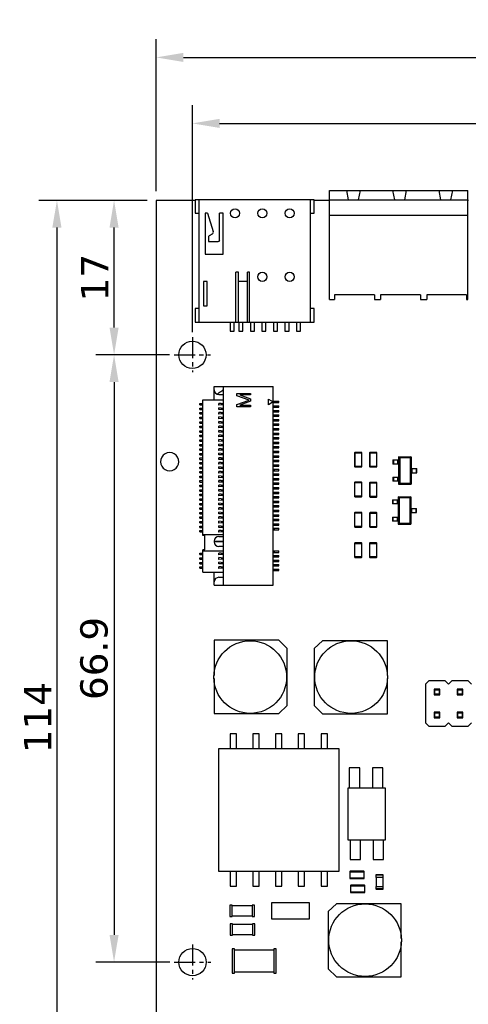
# Model space of a CAD drawing. Header units: millimetres. Extents: x 519 to 938, y 319 to 504.
# Tile 12 of 56: x 519 to 568, y 395 to 504. Entities that reach past the tile are written whole.
import ezdxf

# ---------------------------------------------------------------- set-up
doc = ezdxf.new("R2010")
doc.units = ezdxf.units.MM
doc.header["$LTSCALE"] = 30.734
doc.header["$PDMODE"] = 3
doc.header["$PDSIZE"] = 0.3125
doc.linetypes.add('CENTER', pattern=[0.6, 0.375, -0.075, 0.075, -0.075])
doc.layers.get('0').update_dxf_attribs({"linetype": 'CONTINUOUS'})
doc.layers.get('Defpoints').update_dxf_attribs({"linetype": 'CONTINUOUS'})
doc.layers.add('dim', color=6, linetype='CONTINUOUS', lineweight=9)
doc.styles.add('Verdana', font='verdana.ttf', dxfattribs={"height": 3})
doc.dimstyles.new('aaaaaaaa 3.0', dxfattribs={"dimtxt": 2.5, "dimasz": 3, "dimexe": 2, "dimexo": 1, "dimtad": 1, "dimdec": 1, "dimzin": 9, "dimdsep": 46, "dimtxsty": 'Verdana', "dimcen": 0, "dimazin": 0, "dimtfac": 1, "dimtofl": 0, "dimtmove": 0, "dimatfit": 3, "dimfxl": 1, "dimlwd": 25, "dimlwe": 25, "dimarcsym": 0})

# ---------------------------------------------------------------- blocks, each defined once
blk = doc.blocks.new('*D16')
at = {"layer": 'Defpoints', "color": 0}
for p in [(701.32, 499.35), (533.72, 483.6), (701.32, 483.6)]:
    blk.add_point(p, dxfattribs=at)
at = {"layer": 'dim', "color": 0, "lineweight": 25}
for p, q in [((533.72, 484.6), (533.72, 501.35)), ((701.32, 484.6), (701.32, 501.35)), ((536.72, 499.35), (698.32, 499.35))]:
    blk.add_line(p, q, dxfattribs=at)
at = {"layer": 'dim', "color": 0}
for points in [[(536.72, 499.85), (536.72, 498.85), (533.72, 499.35)], [(698.32, 498.85), (698.32, 499.85), (701.32, 499.35)]]:
    blk.add_solid(points, dxfattribs=at)
at = {"layer": 'dim', "color": 0, "insert": (615.48, 501.54), "char_height": 3, "attachment_point": 5, "style": 'Verdana'}
blk.add_mtext('167.6', dxfattribs=at)
blk = doc.blocks.new('*D17')
at = {"layer": 'Defpoints', "color": 0}
for p in [(533.72, 483.6), (522.8, 369.6), (533.72, 369.6)]:
    blk.add_point(p, dxfattribs=at)
at = {"layer": 'dim', "color": 0, "lineweight": 25}
for p, q in [((532.72, 483.6), (520.8, 483.6)), ((522.8, 480.6), (522.8, 372.6)), ((532.72, 369.6), (520.8, 369.6))]:
    blk.add_line(p, q, dxfattribs=at)
at = {"layer": 'dim', "color": 0}
for points in [[(523.3, 480.6), (522.3, 480.6), (522.8, 483.6)], [(522.3, 372.6), (523.3, 372.6), (522.8, 369.6)]]:
    blk.add_solid(points, dxfattribs=at)
at = {"layer": 'dim', "color": 0, "insert": (520.67, 426.6), "char_height": 3, "attachment_point": 5, "rotation": 90, "style": 'Verdana'}
blk.add_mtext('114', dxfattribs=at)
blk = doc.blocks.new('*D18')
at = {"layer": 'Defpoints', "color": 0}
for p in [(536.21, 466.58), (529.09, 399.66), (536.22, 399.66)]:
    blk.add_point(p, dxfattribs=at)
at = {"layer": 'dim', "color": 0, "lineweight": 25}
for p, q in [((535.21, 466.58), (527.09, 466.58)), ((529.09, 463.58), (529.09, 402.66)), ((535.22, 399.66), (527.09, 399.66))]:
    blk.add_line(p, q, dxfattribs=at)
at = {"layer": 'dim', "color": 0}
for points in [[(529.59, 463.58), (528.59, 463.58), (529.09, 466.58)], [(528.59, 402.66), (529.59, 402.66), (529.09, 399.66)]]:
    blk.add_solid(points, dxfattribs=at)
at = {"layer": 'dim', "color": 0, "insert": (526.9, 433.12), "char_height": 3, "attachment_point": 5, "rotation": 90, "style": 'Verdana'}
blk.add_mtext('66.9', dxfattribs=at)
blk = doc.blocks.new('*D19')
at = {"layer": 'Defpoints', "color": 0}
for p in [(686.33, 492.08), (537.71, 468.09), (686.33, 467.58)]:
    blk.add_point(p, dxfattribs=at)
at = {"layer": 'dim', "color": 0, "lineweight": 25}
for p, q in [((537.71, 469.09), (537.71, 494.08)), ((686.33, 468.58), (686.33, 494.08)), ((540.71, 492.08), (683.33, 492.08))]:
    blk.add_line(p, q, dxfattribs=at)
at = {"layer": 'dim', "color": 0}
for points in [[(540.71, 492.58), (540.71, 491.58), (537.71, 492.08)], [(683.33, 491.58), (683.33, 492.58), (686.33, 492.08)]]:
    blk.add_solid(points, dxfattribs=at)
at = {"layer": 'dim', "color": 0, "insert": (612.02, 494.27), "char_height": 3, "attachment_point": 5, "style": 'Verdana'}
blk.add_mtext('148.6', dxfattribs=at)
blk = doc.blocks.new('*D21')
at = {"layer": 'Defpoints', "color": 0}
for p in [(529.09, 483.6), (533.72, 483.6), (536.21, 466.58)]:
    blk.add_point(p, dxfattribs=at)
at = {"layer": 'dim', "color": 0, "lineweight": 25}
for p, q in [((532.72, 483.6), (527.09, 483.6)), ((529.09, 469.58), (529.09, 480.6)), ((535.21, 466.58), (527.09, 466.58))]:
    blk.add_line(p, q, dxfattribs=at)
at = {"layer": 'dim', "color": 0}
for points in [[(529.59, 480.6), (528.59, 480.6), (529.09, 483.6)], [(528.59, 469.58), (529.59, 469.58), (529.09, 466.58)]]:
    blk.add_solid(points, dxfattribs=at)
at = {"layer": 'dim', "color": 0, "insert": (526.96, 475.09), "char_height": 3, "attachment_point": 5, "rotation": 90, "style": 'Verdana'}
blk.add_mtext('17', dxfattribs=at)

msp = doc.modelspace()

# ---------------------------------------------------------------- linework, layer by layer
at = {"linetype": 'Continuous'}
for p, q in [((552.8, 472.67), (552.8, 484.67)), ((552.8, 484.67), (568.04, 484.67)), ((554.67, 484.67), (554.87, 483.67)), ((556.17, 484.67), (555.97, 483.67)), ((559.75, 484.67), (559.95, 483.67)), ((561.25, 484.67), (561.05, 483.67)), ((564.83, 484.67), (565.03, 483.67)), ((566.33, 484.67), (566.13, 483.67)), ((568.04, 472.67), (568.04, 484.67)), ((533.72, 483.6), (533.72, 369.6)), ((538.02, 483.6), (533.72, 483.6)), ((538.02, 483.67), (538.02, 482.17)), ((551.11, 483.67), (538.02, 483.67)), ((538.41, 483.67), (538.41, 470.17)), ((550.71, 470.17), (550.71, 483.67)), ((551.11, 482.17), (551.11, 483.67)), ((552.8, 483.6), (551.11, 483.6)), ((552.8, 483.67), (568.04, 483.67)), ((568.12, 483.6), (568.04, 483.6)), ((538.02, 482.17), (538.41, 482.17)), ((539.11, 482.17), (539.11, 477.67)), ((539.39, 482.17), (539.11, 482.17)), ((539.39, 482.17), (540.01, 480.16)), ((540.71, 479.22), (540.71, 482.17)), ((541.11, 482.17), (540.71, 482.17)), ((541.11, 477.67), (541.11, 482.17)), ((550.71, 482.17), (551.11, 482.17)), ((552.8, 481.97), (568.04, 481.97)), ((539.9, 479.89), (539.57, 479.7)), ((539.47, 479.52), (539.47, 479.15)), ((539.57, 479.05), (540.55, 479.05)), ((539.11, 477.67), (541.11, 477.67)), ((542.48, 470.17), (542.48, 475.67)), ((542.79, 475.67), (542.48, 475.67)), ((542.79, 470.17), (542.79, 475.67)), ((543.79, 470.17), (543.79, 475.67)), ((543.99, 475.67), (543.79, 475.67)), ((543.99, 470.17), (543.99, 475.67)), ((538.95, 474.64), (538.95, 471.99)), ((539.34, 474.64), (538.95, 474.64)), ((539.34, 471.99), (539.34, 474.64)), ((543.79, 474.67), (542.79, 474.67)), ((553.34, 473.17), (553.34, 472.67)), ((557.74, 473.17), (553.34, 473.17)), ((557.74, 473.17), (557.74, 472.67)), ((558.42, 473.17), (558.42, 472.67)), ((562.82, 473.17), (558.42, 473.17)), ((562.82, 473.17), (562.82, 472.67)), ((563.5, 473.17), (563.5, 472.67)), ((567.9, 473.17), (563.5, 473.17)), ((567.9, 473.17), (567.9, 472.67)), ((538.95, 471.99), (539.34, 471.99)), ((552.8, 472.67), (553.34, 472.67)), ((557.74, 472.67), (558.42, 472.67)), ((562.82, 472.67), (563.5, 472.67)), ((567.9, 472.67), (568.04, 472.67)), ((538.02, 471.67), (538.02, 470.17)), ((538.41, 471.67), (538.02, 471.67)), ((551.11, 471.67), (550.71, 471.67)), ((551.11, 470.17), (551.11, 471.67)), ((538.02, 470.17), (551.11, 470.17)), ((541.87, 470.17), (541.87, 469.17)), ((542.32, 469.17), (542.32, 470.17)), ((542.82, 470.17), (542.82, 469.17)), ((543.27, 469.17), (543.27, 470.17)), ((544.09, 470.17), (544.09, 469.17)), ((544.54, 469.17), (544.54, 470.17)), ((545.36, 470.17), (545.36, 469.17)), ((545.81, 469.17), (545.81, 470.17)), ((546.63, 470.17), (546.63, 469.17)), ((547.08, 469.17), (547.08, 470.17)), ((547.9, 470.17), (547.9, 469.17)), ((548.35, 469.17), (548.35, 470.17)), ((549.17, 470.17), (549.17, 469.17)), ((549.62, 469.17), (549.62, 470.17)), ((541.87, 469.17), (542.32, 469.17)), ((542.82, 469.17), (543.27, 469.17)), ((544.09, 469.17), (544.54, 469.17)), ((545.36, 469.17), (545.81, 469.17)), ((546.63, 469.17), (547.08, 469.17)), ((547.9, 469.17), (548.35, 469.17)), ((549.17, 469.17), (549.62, 469.17)), ((540.12, 461.63), (540.12, 463.08)), ((540.12, 463.08), (546.62, 463.08)), ((540.62, 462.21), (541.12, 462.21)), ((541.12, 441.18), (541.12, 463.08)), ((542.62, 462.05), (542.62, 462.33)), ((542.62, 462.33), (544.12, 462.33)), ((544.12, 462.33), (544.12, 462.15)), ((546.62, 441.18), (546.62, 463.08)), ((538.52, 461.06), (538.52, 461.21)), ((538.52, 461.21), (538.87, 461.21)), ((538.87, 446.68), (538.87, 461.63)), ((538.87, 461.63), (541.12, 461.63)), ((540.62, 461.04), (540.62, 461.23)), ((540.89, 461.21), (540.62, 461.23)), ((540.89, 461.21), (541.12, 461.21)), ((540.97, 461.06), (540.97, 461.21)), ((541.08, 461.21), (541.08, 461.06)), ((543.96, 461.58), (542.62, 462.05)), ((542.62, 461.11), (543.96, 461.58)), ((542.62, 460.83), (542.62, 461.11)), ((542.94, 462.15), (544.12, 461.71)), ((544.12, 462.15), (542.94, 462.15)), ((544.12, 461.46), (542.94, 461.02)), ((544.12, 461.71), (544.12, 461.46)), ((546.09, 461.08), (546.09, 461.68)), ((546.09, 461.68), (546.61, 461.38)), ((546.61, 461.38), (546.09, 461.08)), ((546.62, 461.46), (547.22, 461.46)), ((546.62, 461.31), (547.22, 461.31)), ((546.72, 461.46), (546.72, 461.31)), ((547.22, 461.31), (547.22, 461.46)), ((538.52, 461.06), (538.87, 461.06)), ((538.52, 460.56), (538.52, 460.71)), ((538.52, 460.71), (538.87, 460.71)), ((538.52, 460.56), (538.87, 460.56)), ((538.52, 460.06), (538.52, 460.21)), ((538.52, 460.21), (538.87, 460.21)), ((538.52, 460.06), (538.87, 460.06)), ((540.89, 461.06), (540.62, 461.04)), ((540.62, 460.54), (540.62, 460.73)), ((540.89, 460.71), (540.62, 460.73)), ((540.89, 460.56), (540.62, 460.54)), ((540.62, 460.04), (540.62, 460.23)), ((540.89, 460.21), (540.62, 460.23)), ((540.89, 460.06), (540.62, 460.04)), ((541.12, 461.06), (540.89, 461.06)), ((540.89, 460.71), (541.12, 460.71)), ((541.12, 460.56), (540.89, 460.56)), ((540.89, 460.21), (541.12, 460.21)), ((541.12, 460.06), (540.89, 460.06)), ((540.97, 460.56), (540.97, 460.71)), ((540.97, 460.06), (540.97, 460.21)), ((541.08, 460.71), (541.08, 460.56)), ((541.08, 460.21), (541.08, 460.06)), ((544.12, 460.83), (542.62, 460.83)), ((542.94, 461.02), (544.12, 461.02)), ((544.12, 461.02), (544.12, 460.83)), ((546.62, 460.96), (547.22, 460.96)), ((546.62, 460.81), (547.22, 460.81)), ((546.62, 460.46), (547.22, 460.46)), ((546.62, 460.31), (547.22, 460.31)), ((546.72, 460.96), (546.72, 460.81)), ((546.72, 460.46), (546.72, 460.31)), ((547.22, 460.81), (547.22, 460.96)), ((547.22, 460.31), (547.22, 460.46)), ((538.52, 459.56), (538.52, 459.71)), ((538.52, 459.71), (538.87, 459.71)), ((538.52, 459.56), (538.87, 459.56)), ((538.52, 459.06), (538.52, 459.21)), ((538.52, 459.21), (538.87, 459.21)), ((538.52, 459.06), (538.87, 459.06)), ((540.62, 459.54), (540.62, 459.73)), ((540.89, 459.71), (540.62, 459.73)), ((540.89, 459.56), (540.62, 459.54)), ((540.62, 459.04), (540.62, 459.23)), ((540.89, 459.21), (540.62, 459.23)), ((540.89, 459.06), (540.62, 459.04)), ((540.89, 459.71), (541.12, 459.71)), ((541.12, 459.56), (540.89, 459.56)), ((540.89, 459.21), (541.12, 459.21)), ((541.12, 459.06), (540.89, 459.06)), ((540.97, 459.56), (540.97, 459.71)), ((540.97, 459.06), (540.97, 459.21)), ((541.08, 459.71), (541.08, 459.56)), ((541.08, 459.21), (541.08, 459.06)), ((546.62, 459.96), (547.22, 459.96)), ((546.62, 459.81), (547.22, 459.81)), ((546.62, 459.46), (547.22, 459.46)), ((546.62, 459.31), (547.22, 459.31)), ((546.62, 458.96), (547.22, 458.96)), ((546.72, 459.96), (546.72, 459.81)), ((546.72, 459.46), (546.72, 459.31)), ((546.72, 458.96), (546.72, 458.81)), ((547.22, 459.81), (547.22, 459.96)), ((547.22, 459.31), (547.22, 459.46)), ((547.22, 458.81), (547.22, 458.96)), ((538.52, 458.56), (538.52, 458.71)), ((538.52, 458.71), (538.87, 458.71)), ((538.52, 458.56), (538.87, 458.56)), ((538.52, 458.06), (538.52, 458.21)), ((538.52, 458.21), (538.87, 458.21)), ((538.52, 458.06), (538.87, 458.06)), ((540.62, 458.54), (540.62, 458.73)), ((540.89, 458.71), (540.62, 458.73)), ((540.89, 458.56), (540.62, 458.54)), ((540.62, 458.04), (540.62, 458.23)), ((540.89, 458.21), (540.62, 458.23)), ((540.89, 458.06), (540.62, 458.04)), ((540.89, 458.71), (541.12, 458.71)), ((541.12, 458.56), (540.89, 458.56)), ((540.89, 458.21), (541.12, 458.21)), ((541.12, 458.06), (540.89, 458.06)), ((540.97, 458.56), (540.97, 458.71)), ((540.97, 458.06), (540.97, 458.21)), ((541.08, 458.71), (541.08, 458.56)), ((541.08, 458.21), (541.08, 458.06)), ((546.62, 458.81), (547.22, 458.81)), ((546.62, 458.46), (547.22, 458.46)), ((546.62, 458.31), (547.22, 458.31)), ((546.62, 457.96), (547.22, 457.96)), ((546.72, 458.46), (546.72, 458.31)), ((546.72, 457.96), (546.72, 457.81)), ((547.22, 458.31), (547.22, 458.46)), ((547.22, 457.81), (547.22, 457.96)), ((538.52, 457.56), (538.52, 457.71)), ((538.52, 457.71), (538.87, 457.71)), ((538.52, 457.56), (538.87, 457.56)), ((538.52, 457.06), (538.52, 457.21)), ((538.52, 457.21), (538.87, 457.21)), ((538.52, 457.06), (538.87, 457.06)), ((540.62, 457.54), (540.62, 457.73)), ((540.89, 457.71), (540.62, 457.73)), ((540.89, 457.56), (540.62, 457.54)), ((540.62, 457.04), (540.62, 457.23)), ((540.89, 457.21), (540.62, 457.23)), ((540.89, 457.06), (540.62, 457.04)), ((540.89, 457.71), (541.12, 457.71)), ((541.12, 457.56), (540.89, 457.56)), ((540.89, 457.21), (541.12, 457.21)), ((541.12, 457.06), (540.89, 457.06)), ((540.97, 457.56), (540.97, 457.71)), ((540.97, 457.06), (540.97, 457.21)), ((541.08, 457.71), (541.08, 457.56)), ((541.08, 457.21), (541.08, 457.06)), ((546.62, 457.81), (547.22, 457.81)), ((546.62, 457.46), (547.22, 457.46)), ((546.62, 457.31), (547.22, 457.31)), ((546.62, 456.96), (547.22, 456.96)), ((546.62, 456.81), (547.22, 456.81)), ((546.72, 457.46), (546.72, 457.31)), ((546.72, 456.96), (546.72, 456.81)), ((547.22, 457.31), (547.22, 457.46)), ((547.22, 456.81), (547.22, 456.96)), ((534.94, 455.78), (534.7, 455.67)), ((535.21, 455.81), (534.94, 455.78)), ((535.47, 455.78), (535.21, 455.81)), ((535.71, 455.67), (535.47, 455.78)), ((538.52, 456.56), (538.52, 456.71)), ((538.52, 456.71), (538.87, 456.71)), ((538.52, 456.56), (538.87, 456.56)), ((538.52, 456.06), (538.52, 456.21)), ((538.52, 456.21), (538.87, 456.21)), ((538.52, 456.06), (538.87, 456.06)), ((538.52, 455.56), (538.52, 455.71)), ((538.52, 455.71), (538.87, 455.71)), ((540.62, 456.54), (540.62, 456.73)), ((540.89, 456.71), (540.62, 456.73)), ((540.89, 456.56), (540.62, 456.54)), ((540.62, 456.04), (540.62, 456.23)), ((540.89, 456.21), (540.62, 456.23)), ((540.89, 456.06), (540.62, 456.04)), ((540.62, 455.54), (540.62, 455.73)), ((540.89, 455.71), (540.62, 455.73)), ((540.89, 456.71), (541.12, 456.71)), ((541.12, 456.56), (540.89, 456.56)), ((540.89, 456.21), (541.12, 456.21)), ((541.12, 456.06), (540.89, 456.06)), ((540.89, 455.71), (541.12, 455.71)), ((540.97, 456.56), (540.97, 456.71)), ((540.97, 456.06), (540.97, 456.21)), ((540.97, 455.56), (540.97, 455.71)), ((541.08, 456.71), (541.08, 456.56)), ((541.08, 456.21), (541.08, 456.06)), ((541.08, 455.71), (541.08, 455.56)), ((546.62, 456.46), (547.22, 456.46)), ((546.62, 456.31), (547.22, 456.31)), ((546.62, 455.96), (547.22, 455.96)), ((546.62, 455.81), (547.22, 455.81)), ((546.72, 456.46), (546.72, 456.31)), ((546.72, 455.96), (546.72, 455.81)), ((547.22, 456.31), (547.22, 456.46)), ((547.22, 455.81), (547.22, 455.96)), ((555.57, 455.77), (555.57, 454.27)), ((555.57, 455.77), (556.37, 455.77)), ((555.62, 454.22), (555.62, 455.82)), ((556.32, 455.82), (555.62, 455.82)), ((556.32, 455.82), (556.32, 454.22)), ((556.37, 454.27), (556.37, 455.77)), ((557.22, 455.77), (557.22, 454.27)), ((557.22, 455.77), (558.02, 455.77)), ((557.27, 454.22), (557.27, 455.82)), ((557.97, 455.82), (557.27, 455.82)), ((557.97, 455.82), (557.97, 454.22)), ((558.02, 454.27), (558.02, 455.77)), ((534.23, 455.06), (534.2, 454.8)), ((534.2, 454.8), (534.23, 454.54)), ((534.33, 455.31), (534.23, 455.06)), ((534.49, 455.51), (534.33, 455.31)), ((534.7, 455.67), (534.49, 455.51)), ((535.92, 455.51), (535.71, 455.67)), ((536.08, 455.31), (535.92, 455.51)), ((536.18, 455.06), (536.08, 455.31)), ((536.21, 454.8), (536.18, 455.06)), ((536.18, 454.54), (536.21, 454.8)), ((538.52, 455.56), (538.87, 455.56)), ((538.52, 455.06), (538.52, 455.21)), ((538.52, 455.21), (538.87, 455.21)), ((538.52, 455.06), (538.87, 455.06)), ((538.52, 454.56), (538.52, 454.71)), ((538.52, 454.71), (538.87, 454.71)), ((540.89, 455.56), (540.62, 455.54)), ((540.62, 455.04), (540.62, 455.23)), ((540.89, 455.21), (540.62, 455.23)), ((540.89, 455.06), (540.62, 455.04)), ((540.62, 454.54), (540.62, 454.73)), ((540.89, 454.71), (540.62, 454.73)), ((541.12, 455.56), (540.89, 455.56)), ((540.89, 455.21), (541.12, 455.21)), ((541.12, 455.06), (540.89, 455.06)), ((540.89, 454.71), (541.12, 454.71)), ((540.97, 455.06), (540.97, 455.21)), ((540.97, 454.56), (540.97, 454.71)), ((541.08, 455.21), (541.08, 455.06)), ((541.08, 454.71), (541.08, 454.56)), ((546.62, 455.46), (547.22, 455.46)), ((546.62, 455.31), (547.22, 455.31)), ((546.62, 454.96), (547.22, 454.96)), ((546.62, 454.81), (547.22, 454.81)), ((546.72, 455.46), (546.72, 455.31)), ((546.72, 454.96), (546.72, 454.81)), ((547.22, 455.31), (547.22, 455.46)), ((547.22, 454.81), (547.22, 454.96)), ((559.79, 454.99), (559.79, 454.54)), ((559.79, 454.99), (560.41, 454.99)), ((559.87, 454.54), (559.87, 454.99)), ((560.3, 454.99), (560.3, 454.54)), ((560.41, 455.32), (560.41, 452.32)), ((560.53, 455.26), (560.41, 455.32)), ((560.41, 455.32), (561.81, 455.32)), ((560.53, 455.26), (560.53, 452.38)), ((560.53, 455.26), (561.69, 455.26)), ((561.81, 455.32), (561.69, 455.26)), ((561.69, 455.26), (561.69, 452.38)), ((561.81, 455.32), (561.81, 452.32)), ((534.23, 454.54), (534.33, 454.3)), ((534.33, 454.3), (534.49, 454.09)), ((534.49, 454.09), (534.7, 453.93)), ((534.7, 453.93), (534.94, 453.83)), ((534.94, 453.83), (535.21, 453.79)), ((535.21, 453.79), (535.47, 453.83)), ((535.47, 453.83), (535.71, 453.93)), ((535.71, 453.93), (535.92, 454.09)), ((535.92, 454.09), (536.08, 454.3)), ((536.08, 454.3), (536.18, 454.54)), ((538.52, 454.56), (538.87, 454.56)), ((538.52, 454.06), (538.52, 454.21)), ((538.52, 454.21), (538.87, 454.21)), ((538.52, 454.06), (538.87, 454.06)), ((538.52, 453.56), (538.52, 453.71)), ((538.52, 453.71), (538.87, 453.71)), ((538.52, 453.56), (538.87, 453.56)), ((540.89, 454.56), (540.62, 454.54)), ((540.62, 454.04), (540.62, 454.23)), ((540.89, 454.21), (540.62, 454.23)), ((540.89, 454.06), (540.62, 454.04)), ((540.62, 453.54), (540.62, 453.73)), ((540.89, 453.71), (540.62, 453.73)), ((540.89, 453.56), (540.62, 453.54)), ((541.12, 454.56), (540.89, 454.56)), ((540.89, 454.21), (541.12, 454.21)), ((541.12, 454.06), (540.89, 454.06)), ((540.89, 453.71), (541.12, 453.71)), ((541.12, 453.56), (540.89, 453.56)), ((540.97, 454.06), (540.97, 454.21)), ((540.97, 453.56), (540.97, 453.71)), ((541.08, 454.21), (541.08, 454.06)), ((541.08, 453.71), (541.08, 453.56)), ((546.62, 454.46), (547.22, 454.46)), ((546.62, 454.31), (547.22, 454.31)), ((546.62, 453.96), (547.22, 453.96)), ((546.62, 453.81), (547.22, 453.81)), ((546.72, 454.46), (546.72, 454.31)), ((546.72, 453.96), (546.72, 453.81)), ((547.22, 454.31), (547.22, 454.46)), ((547.22, 453.81), (547.22, 453.96)), ((556.37, 454.27), (555.57, 454.27)), ((555.62, 454.22), (556.32, 454.22)), ((558.02, 454.27), (557.22, 454.27)), ((557.27, 454.22), (557.97, 454.22)), ((560.41, 454.54), (559.79, 454.54)), ((561.81, 454.04), (562.43, 454.04)), ((561.81, 453.59), (562.43, 453.59)), ((561.92, 453.59), (561.92, 454.04)), ((562.35, 454.04), (562.35, 453.59)), ((562.43, 453.59), (562.43, 454.04)), ((538.52, 453.06), (538.52, 453.21)), ((538.52, 453.21), (538.87, 453.21)), ((538.52, 453.06), (538.87, 453.06)), ((538.52, 452.56), (538.52, 452.71)), ((538.52, 452.71), (538.87, 452.71)), ((538.52, 452.56), (538.87, 452.56)), ((540.62, 453.04), (540.62, 453.23)), ((540.89, 453.21), (540.62, 453.23)), ((540.89, 453.06), (540.62, 453.04)), ((540.62, 452.54), (540.62, 452.73)), ((540.89, 452.71), (540.62, 452.73)), ((540.89, 452.56), (540.62, 452.54)), ((540.89, 453.21), (541.12, 453.21)), ((541.12, 453.06), (540.89, 453.06)), ((540.89, 452.71), (541.12, 452.71)), ((541.12, 452.56), (540.89, 452.56)), ((540.97, 453.06), (540.97, 453.21)), ((540.97, 452.56), (540.97, 452.71)), ((541.08, 453.21), (541.08, 453.06)), ((541.08, 452.71), (541.08, 452.56)), ((546.62, 453.46), (547.22, 453.46)), ((546.62, 453.31), (547.22, 453.31)), ((546.62, 452.96), (547.22, 452.96)), ((546.62, 452.81), (547.22, 452.81)), ((546.62, 452.46), (547.22, 452.46)), ((546.72, 453.46), (546.72, 453.31)), ((546.72, 452.96), (546.72, 452.81)), ((546.72, 452.46), (546.72, 452.31)), ((547.22, 453.31), (547.22, 453.46)), ((547.22, 452.81), (547.22, 452.96)), ((547.22, 452.31), (547.22, 452.46)), ((555.56, 452.49), (555.56, 450.99)), ((555.56, 452.49), (556.36, 452.49)), ((555.61, 450.94), (555.61, 452.54)), ((556.31, 452.54), (555.61, 452.54)), ((556.31, 452.54), (556.31, 450.94)), ((556.36, 450.99), (556.36, 452.49)), ((557.22, 452.46), (557.22, 450.96)), ((557.22, 452.46), (558.02, 452.46)), ((557.27, 450.91), (557.27, 452.51)), ((557.97, 452.51), (557.27, 452.51)), ((557.97, 452.51), (557.97, 450.91)), ((558.02, 450.96), (558.02, 452.46)), ((559.79, 453.09), (559.79, 452.64)), ((559.79, 453.09), (560.41, 453.09)), ((560.41, 452.64), (559.79, 452.64)), ((559.87, 452.64), (559.87, 453.09)), ((560.3, 453.09), (560.3, 452.64)), ((538.52, 452.06), (538.52, 452.21)), ((538.52, 452.21), (538.87, 452.21)), ((538.52, 452.06), (538.87, 452.06)), ((538.52, 451.56), (538.52, 451.71)), ((538.52, 451.71), (538.87, 451.71)), ((538.52, 451.56), (538.87, 451.56)), ((540.62, 452.04), (540.62, 452.23)), ((540.89, 452.21), (540.62, 452.23)), ((540.89, 452.06), (540.62, 452.04)), ((540.62, 451.54), (540.62, 451.73)), ((540.89, 451.71), (540.62, 451.73)), ((540.89, 451.56), (540.62, 451.54)), ((540.89, 452.21), (541.12, 452.21)), ((541.12, 452.06), (540.89, 452.06)), ((540.89, 451.71), (541.12, 451.71)), ((541.12, 451.56), (540.89, 451.56)), ((540.97, 452.06), (540.97, 452.21)), ((540.97, 451.56), (540.97, 451.71)), ((541.08, 452.21), (541.08, 452.06)), ((541.08, 451.71), (541.08, 451.56)), ((546.62, 452.31), (547.22, 452.31)), ((546.62, 451.96), (547.22, 451.96)), ((546.62, 451.81), (547.22, 451.81)), ((546.62, 451.46), (547.22, 451.46)), ((546.72, 451.96), (546.72, 451.81)), ((546.72, 451.46), (546.72, 451.31)), ((547.22, 451.81), (547.22, 451.96)), ((547.22, 451.31), (547.22, 451.46)), ((560.41, 452.32), (560.53, 452.38)), ((560.41, 452.32), (561.81, 452.32)), ((561.69, 452.38), (560.53, 452.38)), ((561.69, 452.38), (561.81, 452.32)), ((538.52, 451.06), (538.52, 451.21)), ((538.52, 451.21), (538.87, 451.21)), ((538.52, 451.06), (538.87, 451.06)), ((538.52, 450.56), (538.52, 450.71)), ((538.52, 450.71), (538.87, 450.71)), ((538.52, 450.56), (538.87, 450.56)), ((540.62, 451.04), (540.62, 451.23)), ((540.89, 451.21), (540.62, 451.23)), ((540.89, 451.06), (540.62, 451.04)), ((540.62, 450.54), (540.62, 450.73)), ((540.89, 450.71), (540.62, 450.73)), ((540.89, 450.56), (540.62, 450.54)), ((540.89, 451.21), (541.12, 451.21)), ((541.12, 451.06), (540.89, 451.06)), ((540.89, 450.71), (541.12, 450.71)), ((541.12, 450.56), (540.89, 450.56)), ((540.97, 451.06), (540.97, 451.21)), ((540.97, 450.56), (540.97, 450.71)), ((541.08, 451.21), (541.08, 451.06)), ((541.08, 450.71), (541.08, 450.56)), ((546.62, 451.31), (547.22, 451.31)), ((546.62, 450.96), (547.22, 450.96)), ((546.62, 450.81), (547.22, 450.81)), ((546.62, 450.46), (547.22, 450.46)), ((546.62, 450.31), (547.22, 450.31)), ((546.72, 450.96), (546.72, 450.81)), ((546.72, 450.46), (546.72, 450.31)), ((547.22, 450.81), (547.22, 450.96)), ((547.22, 450.31), (547.22, 450.46)), ((556.36, 450.99), (555.56, 450.99)), ((555.61, 450.94), (556.31, 450.94)), ((558.02, 450.96), (557.22, 450.96)), ((557.27, 450.91), (557.97, 450.91)), ((559.74, 450.59), (559.74, 450.14)), ((559.74, 450.59), (560.36, 450.59)), ((559.82, 450.14), (559.82, 450.59)), ((560.25, 450.59), (560.25, 450.14)), ((560.36, 450.92), (560.36, 447.92)), ((560.48, 450.86), (560.36, 450.92)), ((560.36, 450.92), (561.76, 450.92)), ((560.48, 450.86), (560.48, 447.98)), ((560.48, 450.86), (561.64, 450.86)), ((561.76, 450.92), (561.64, 450.86)), ((561.64, 450.86), (561.64, 447.98)), ((561.76, 450.92), (561.76, 447.92)), ((538.52, 450.06), (538.52, 450.21)), ((538.52, 450.21), (538.87, 450.21)), ((538.52, 450.06), (538.87, 450.06)), ((538.52, 449.56), (538.52, 449.71)), ((538.52, 449.71), (538.87, 449.71)), ((538.52, 449.56), (538.87, 449.56)), ((538.52, 449.06), (538.52, 449.21)), ((538.52, 449.21), (538.87, 449.21)), ((540.62, 450.04), (540.62, 450.23)), ((540.89, 450.21), (540.62, 450.23)), ((540.89, 450.06), (540.62, 450.04)), ((540.62, 449.54), (540.62, 449.73)), ((540.89, 449.71), (540.62, 449.73)), ((540.89, 449.56), (540.62, 449.54)), ((540.62, 449.04), (540.62, 449.23)), ((540.89, 449.21), (540.62, 449.23)), ((540.89, 450.21), (541.12, 450.21)), ((541.12, 450.06), (540.89, 450.06)), ((540.89, 449.71), (541.12, 449.71)), ((541.12, 449.56), (540.89, 449.56)), ((540.89, 449.21), (541.12, 449.21)), ((540.97, 450.06), (540.97, 450.21)), ((540.97, 449.56), (540.97, 449.71)), ((540.97, 449.06), (540.97, 449.21)), ((541.08, 450.21), (541.08, 450.06)), ((541.08, 449.71), (541.08, 449.56)), ((541.08, 449.21), (541.08, 449.06)), ((546.62, 449.96), (547.22, 449.96)), ((546.62, 449.81), (547.22, 449.81)), ((546.62, 449.46), (547.22, 449.46)), ((546.62, 449.31), (547.22, 449.31)), ((546.72, 449.96), (546.72, 449.81)), ((546.72, 449.46), (546.72, 449.31)), ((547.22, 449.81), (547.22, 449.96)), ((547.22, 449.31), (547.22, 449.46)), ((555.61, 447.6), (555.61, 449.2)), ((556.31, 449.2), (555.61, 449.2)), ((556.31, 449.2), (556.31, 447.6)), ((557.27, 447.59), (557.27, 449.19)), ((557.97, 449.19), (557.27, 449.19)), ((557.97, 449.19), (557.97, 447.59)), ((560.36, 450.14), (559.74, 450.14)), ((561.76, 449.64), (562.38, 449.64)), ((561.76, 449.19), (562.38, 449.19)), ((561.87, 449.19), (561.87, 449.64)), ((562.3, 449.64), (562.3, 449.19)), ((562.38, 449.19), (562.38, 449.64)), ((538.52, 449.06), (538.87, 449.06)), ((538.52, 448.56), (538.52, 448.71)), ((538.52, 448.71), (538.87, 448.71)), ((538.52, 448.56), (538.87, 448.56)), ((538.52, 448.06), (538.52, 448.21)), ((538.52, 448.21), (538.87, 448.21)), ((540.89, 449.06), (540.62, 449.04)), ((540.62, 448.54), (540.62, 448.73)), ((540.89, 448.71), (540.62, 448.73)), ((540.89, 448.56), (540.62, 448.54)), ((540.62, 448.04), (540.62, 448.23)), ((540.89, 448.21), (540.62, 448.23)), ((541.12, 449.06), (540.89, 449.06)), ((540.89, 448.71), (541.12, 448.71)), ((541.12, 448.56), (540.89, 448.56)), ((540.89, 448.21), (541.12, 448.21)), ((540.97, 448.56), (540.97, 448.71)), ((540.97, 448.06), (540.97, 448.21)), ((541.08, 448.71), (541.08, 448.56)), ((541.08, 448.21), (541.08, 448.06)), ((546.62, 448.96), (547.22, 448.96)), ((546.62, 448.81), (547.22, 448.81)), ((546.62, 448.46), (547.22, 448.46)), ((546.62, 448.31), (547.22, 448.31)), ((546.72, 448.96), (546.72, 448.81)), ((546.72, 448.46), (546.72, 448.31)), ((547.22, 448.81), (547.22, 448.96)), ((547.22, 448.31), (547.22, 448.46)), ((555.56, 449.15), (555.56, 447.65)), ((555.56, 449.15), (556.36, 449.15)), ((556.36, 447.65), (556.36, 449.15)), ((557.22, 449.14), (557.22, 447.64)), ((557.22, 449.14), (558.02, 449.14)), ((558.02, 447.64), (558.02, 449.14)), ((559.74, 448.69), (559.74, 448.24)), ((559.74, 448.69), (560.36, 448.69)), ((560.36, 448.24), (559.74, 448.24)), ((559.82, 448.24), (559.82, 448.69)), ((560.25, 448.69), (560.25, 448.24)), ((538.52, 448.06), (538.87, 448.06)), ((538.52, 447.56), (538.52, 447.71)), ((538.52, 447.71), (538.87, 447.71)), ((538.52, 447.56), (538.87, 447.56)), ((538.52, 447.06), (538.52, 447.21)), ((538.52, 447.21), (538.87, 447.21)), ((538.52, 447.06), (538.87, 447.06)), ((540.89, 448.06), (540.62, 448.04)), ((540.62, 447.54), (540.62, 447.73)), ((540.89, 447.71), (540.62, 447.73)), ((540.89, 447.56), (540.62, 447.54)), ((540.62, 447.04), (540.62, 447.23)), ((540.89, 447.21), (540.62, 447.23)), ((540.89, 447.06), (540.62, 447.04)), ((541.12, 448.06), (540.89, 448.06)), ((540.89, 447.71), (541.12, 447.71)), ((541.12, 447.56), (540.89, 447.56)), ((540.89, 447.21), (541.12, 447.21)), ((541.12, 447.06), (540.89, 447.06)), ((540.97, 447.56), (540.97, 447.71)), ((540.97, 447.06), (540.97, 447.21)), ((541.08, 447.71), (541.08, 447.56)), ((541.08, 447.21), (541.08, 447.06)), ((546.62, 447.96), (547.22, 447.96)), ((546.62, 447.81), (547.22, 447.81)), ((546.62, 447.46), (547.22, 447.46)), ((546.62, 447.31), (547.22, 447.31)), ((546.72, 447.96), (546.72, 447.81)), ((546.72, 447.46), (546.72, 447.31)), ((547.22, 447.81), (547.22, 447.96)), ((547.22, 447.31), (547.22, 447.46)), ((556.36, 447.65), (555.56, 447.65)), ((555.61, 447.6), (556.31, 447.6)), ((558.02, 447.64), (557.22, 447.64)), ((557.27, 447.59), (557.97, 447.59)), ((560.36, 447.92), (560.48, 447.98)), ((560.36, 447.92), (561.76, 447.92)), ((561.64, 447.98), (560.48, 447.98)), ((561.64, 447.98), (561.76, 447.92)), ((538.87, 446.79), (541.12, 446.79)), ((539.07, 446.68), (538.87, 446.68)), ((539.07, 445.09), (539.07, 446.68)), ((540.12, 446.06), (540.12, 445.96)), ((540.12, 446.06), (541.12, 446.06)), ((541.12, 445.96), (540.12, 445.96)), ((540.62, 446.56), (541.12, 446.56)), ((538.87, 442.63), (538.87, 445.09)), ((539.07, 445.09), (538.87, 445.09)), ((538.87, 444.98), (541.12, 444.98)), ((541.12, 445.46), (540.62, 445.46)), ((546.62, 444.96), (547.22, 444.96)), ((546.72, 444.96), (546.72, 444.81)), ((547.22, 444.81), (547.22, 444.96)), ((555.56, 445.8), (555.56, 444.3)), ((555.56, 445.8), (556.36, 445.8)), ((555.61, 444.25), (555.61, 445.85)), ((556.31, 445.85), (555.61, 445.85)), ((556.31, 445.85), (556.31, 444.25)), ((556.36, 444.3), (556.36, 445.8)), ((557.21, 445.8), (557.21, 444.3)), ((557.21, 445.8), (558.01, 445.8)), ((557.26, 444.25), (557.26, 445.85)), ((557.96, 445.85), (557.26, 445.85)), ((557.96, 445.85), (557.96, 444.25)), ((558.01, 444.3), (558.01, 445.8)), ((538.52, 444.56), (538.52, 444.71)), ((538.52, 444.71), (538.87, 444.71)), ((538.52, 444.56), (538.87, 444.56)), ((538.52, 444.06), (538.52, 444.21)), ((538.52, 444.21), (538.87, 444.21)), ((538.52, 444.06), (538.87, 444.06)), ((540.62, 444.54), (540.62, 444.73)), ((540.89, 444.71), (540.62, 444.73)), ((540.89, 444.56), (540.62, 444.54)), ((540.62, 444.04), (540.62, 444.23)), ((540.89, 444.21), (540.62, 444.23)), ((540.89, 444.06), (540.62, 444.04)), ((540.89, 444.71), (541.12, 444.71)), ((541.12, 444.56), (540.89, 444.56)), ((540.89, 444.21), (541.12, 444.21)), ((541.12, 444.06), (540.89, 444.06)), ((540.97, 444.56), (540.97, 444.71)), ((540.97, 444.06), (540.97, 444.21)), ((541.08, 444.71), (541.08, 444.56)), ((541.08, 444.21), (541.08, 444.06)), ((546.62, 444.81), (547.22, 444.81)), ((546.62, 444.46), (547.22, 444.46)), ((546.62, 444.31), (547.22, 444.31)), ((546.62, 443.96), (547.22, 443.96)), ((546.62, 443.81), (547.22, 443.81)), ((546.72, 444.46), (546.72, 444.31)), ((546.72, 443.96), (546.72, 443.81)), ((547.22, 444.31), (547.22, 444.46)), ((547.22, 443.81), (547.22, 443.96)), ((556.36, 444.3), (555.56, 444.3)), ((555.61, 444.25), (556.31, 444.25)), ((558.01, 444.3), (557.21, 444.3)), ((557.26, 444.25), (557.96, 444.25)), ((538.52, 443.56), (538.52, 443.71)), ((538.52, 443.71), (538.87, 443.71)), ((538.52, 443.56), (538.87, 443.56)), ((538.52, 443.06), (538.52, 443.21)), ((538.52, 443.21), (538.87, 443.21)), ((538.52, 443.06), (538.87, 443.06)), ((540.62, 443.54), (540.62, 443.73)), ((540.89, 443.71), (540.62, 443.73)), ((540.89, 443.56), (540.62, 443.54)), ((540.62, 443.04), (540.62, 443.23)), ((540.89, 443.21), (540.62, 443.23)), ((540.89, 443.06), (540.62, 443.04)), ((540.89, 443.71), (541.12, 443.71)), ((541.12, 443.56), (540.89, 443.56)), ((540.89, 443.21), (541.12, 443.21)), ((541.12, 443.06), (540.89, 443.06)), ((540.97, 443.56), (540.97, 443.71)), ((540.97, 443.06), (540.97, 443.21)), ((541.08, 443.71), (541.08, 443.56)), ((541.08, 443.21), (541.08, 443.06)), ((546.62, 443.46), (547.22, 443.46)), ((546.62, 443.31), (547.22, 443.31)), ((546.62, 442.96), (547.22, 442.96)), ((546.62, 442.81), (547.22, 442.81)), ((546.72, 443.46), (546.72, 443.31)), ((546.72, 442.96), (546.72, 442.81)), ((547.22, 443.31), (547.22, 443.46)), ((547.22, 442.81), (547.22, 442.96)), ((538.87, 442.63), (541.12, 442.63)), ((540.12, 441.18), (540.12, 442.63)), ((540.62, 442.06), (541.12, 442.06)), ((540.12, 441.18), (546.62, 441.18)), ((540.1, 435.12), (540.1, 431.25)), ((547.23, 435.12), (540.1, 435.12)), ((548.13, 434.22), (547.23, 435.12)), ((552.04, 435.07), (551.13, 434.22)), ((559.17, 435.07), (552.04, 435.07)), ((559.17, 431.25), (559.17, 435.07)), ((548.13, 427.92), (548.13, 434.22)), ((551.13, 434.22), (551.13, 427.92)), ((540.1, 430.9), (540.1, 427.07)), ((559.17, 427.02), (559.17, 430.9)), ((563.36, 430.3), (563.76, 430.7)), ((563.36, 430.3), (563.36, 426.02)), ((563.76, 430.7), (565.5, 430.7)), ((564.31, 429.75), (564.31, 429.11)), ((564.39, 429.66), (564.31, 429.75)), ((564.95, 429.75), (564.31, 429.75)), ((564.39, 429.19), (564.39, 429.66)), ((564.39, 429.66), (564.86, 429.66)), ((564.95, 429.75), (564.86, 429.66)), ((564.86, 429.66), (564.86, 429.19)), ((564.95, 429.11), (564.95, 429.75)), ((565.5, 430.7), (565.9, 430.3)), ((565.9, 430.3), (566.3, 430.7)), ((566.3, 430.7), (568.04, 430.7)), ((566.85, 429.75), (566.85, 429.11)), ((566.93, 429.66), (566.85, 429.75)), ((567.49, 429.75), (566.85, 429.75)), ((566.93, 429.19), (566.93, 429.66)), ((566.93, 429.66), (567.4, 429.66)), ((567.49, 429.75), (567.4, 429.66)), ((567.4, 429.66), (567.4, 429.19)), ((567.49, 429.11), (567.49, 429.75)), ((568.04, 430.7), (568.44, 430.3)), ((564.39, 429.19), (564.31, 429.11)), ((564.31, 429.11), (564.95, 429.11)), ((564.86, 429.19), (564.39, 429.19)), ((564.95, 429.11), (564.86, 429.19)), ((566.93, 429.19), (566.85, 429.11)), ((566.85, 429.11), (567.49, 429.11)), ((567.4, 429.19), (566.93, 429.19)), ((567.49, 429.11), (567.4, 429.19)), ((547.22, 427.07), (548.13, 427.92)), ((551.13, 427.92), (552.03, 427.02)), ((540.1, 427.07), (547.22, 427.07)), ((552.03, 427.02), (559.17, 427.02)), ((564.31, 427.21), (564.31, 426.57)), ((564.39, 427.12), (564.31, 427.21)), ((564.95, 427.21), (564.31, 427.21)), ((564.39, 426.65), (564.31, 426.57)), ((564.31, 426.57), (564.95, 426.57)), ((564.39, 426.65), (564.39, 427.12)), ((564.39, 427.12), (564.86, 427.12)), ((564.86, 426.65), (564.39, 426.65)), ((564.95, 427.21), (564.86, 427.12)), ((564.86, 427.12), (564.86, 426.65)), ((564.95, 426.57), (564.86, 426.65)), ((564.95, 426.57), (564.95, 427.21)), ((566.85, 427.21), (566.85, 426.57)), ((566.93, 427.12), (566.85, 427.21)), ((567.49, 427.21), (566.85, 427.21)), ((566.93, 426.65), (566.85, 426.57)), ((566.85, 426.57), (567.49, 426.57)), ((566.93, 426.65), (566.93, 427.12)), ((566.93, 427.12), (567.4, 427.12)), ((567.4, 426.65), (566.93, 426.65)), ((567.49, 427.21), (567.4, 427.12)), ((567.4, 427.12), (567.4, 426.65)), ((567.49, 426.57), (567.4, 426.65)), ((567.49, 426.57), (567.49, 427.21)), ((563.76, 425.62), (563.36, 426.02)), ((565.5, 425.62), (563.76, 425.62)), ((565.9, 426.02), (565.5, 425.62)), ((566.3, 425.62), (565.9, 426.02)), ((568.04, 425.62), (566.3, 425.62)), ((568.44, 426.02), (568.04, 425.62)), ((541.87, 424.81), (541.87, 423.17)), ((542.57, 424.81), (541.87, 424.81)), ((542.57, 423.17), (542.57, 424.81)), ((544.37, 424.81), (544.37, 423.17)), ((545.07, 424.81), (544.37, 424.81)), ((545.07, 423.17), (545.07, 424.81)), ((546.87, 424.81), (546.87, 423.17)), ((547.57, 424.81), (546.87, 424.81)), ((547.57, 423.17), (547.57, 424.81)), ((549.37, 424.81), (549.37, 423.17)), ((550.07, 424.81), (549.37, 424.81)), ((550.07, 423.17), (550.07, 424.81)), ((551.87, 424.81), (551.87, 423.17)), ((552.57, 424.81), (551.87, 424.81)), ((552.57, 423.17), (552.57, 424.81)), ((540.57, 423.17), (540.57, 416.28)), ((553.87, 423.17), (540.57, 423.17)), ((553.87, 416.48), (553.87, 423.17)), ((554.98, 421.08), (554.98, 418.85)), ((556.13, 421.08), (554.98, 421.08)), ((556.13, 418.85), (556.13, 421.08)), ((557.52, 421.08), (557.52, 418.85)), ((558.67, 421.08), (557.52, 421.08)), ((558.67, 418.85), (558.67, 421.08)), ((554.87, 413.11), (554.87, 418.85)), ((554.87, 418.85), (558.92, 418.85)), ((558.92, 418.85), (558.92, 413.11)), ((540.57, 416.28), (540.57, 409.68)), ((553.87, 409.68), (553.87, 416.48)), ((558.92, 413.11), (554.87, 413.11)), ((555.07, 413.11), (555.07, 410.98)), ((556.22, 410.98), (556.22, 413.11)), ((557.61, 413.11), (557.61, 410.98)), ((558.76, 410.98), (558.76, 413.11)), ((555.07, 410.98), (556.22, 410.98)), ((557.61, 410.98), (558.76, 410.98)), ((540.57, 409.68), (553.87, 409.68)), ((541.87, 409.68), (541.87, 408.04)), ((542.57, 408.04), (542.57, 409.68)), ((544.37, 409.68), (544.37, 408.04)), ((545.07, 408.04), (545.07, 409.68)), ((546.87, 409.68), (546.87, 408.04)), ((547.57, 408.04), (547.57, 409.68)), ((549.37, 409.68), (549.37, 408.04)), ((550.07, 408.04), (550.07, 409.68)), ((551.87, 409.68), (551.87, 408.04)), ((552.57, 408.04), (552.57, 409.68)), ((555.03, 409.62), (555.03, 408.92)), ((555.03, 409.62), (556.63, 409.62)), ((555.08, 408.87), (555.08, 409.67)), ((556.58, 409.67), (555.08, 409.67)), ((556.58, 409.67), (556.58, 408.87)), ((556.63, 408.92), (556.63, 409.62)), ((557.92, 409.26), (557.92, 408.99)), ((557.92, 409.26), (558.72, 409.26)), ((557.95, 408.99), (557.95, 409.29)), ((558.69, 409.29), (557.95, 409.29)), ((558.69, 409.29), (558.69, 408.99)), ((558.72, 408.99), (558.72, 409.26)), ((541.87, 408.04), (542.57, 408.04)), ((544.37, 408.04), (545.07, 408.04)), ((546.87, 408.04), (547.57, 408.04)), ((549.37, 408.04), (550.07, 408.04)), ((551.87, 408.04), (552.57, 408.04)), ((556.63, 408.92), (555.03, 408.92)), ((555.08, 408.87), (556.58, 408.87)), ((555.1, 408.08), (555.1, 407.38)), ((555.1, 408.08), (556.7, 408.08)), ((555.15, 407.33), (555.15, 408.13)), ((556.65, 408.13), (555.15, 408.13)), ((556.65, 408.13), (556.65, 407.33)), ((556.7, 407.38), (556.7, 408.08)), ((558.72, 408.99), (557.92, 408.99)), ((557.92, 407.99), (557.92, 407.72)), ((557.92, 407.99), (558.72, 407.99)), ((557.94, 408.99), (557.94, 407.99)), ((557.95, 407.69), (557.95, 407.99)), ((557.98, 407.99), (557.98, 408.99)), ((558.66, 408.99), (558.66, 407.99)), ((558.69, 407.99), (558.69, 407.69)), ((558.7, 407.99), (558.7, 408.99)), ((558.72, 407.72), (558.72, 407.99)), ((556.7, 407.38), (555.1, 407.38)), ((555.15, 407.33), (556.65, 407.33)), ((558.72, 407.72), (557.92, 407.72)), ((557.95, 407.69), (558.69, 407.69)), ((541.83, 405.94), (541.83, 404.67)), ((542.1, 405.94), (541.83, 405.94)), ((542.1, 404.67), (542.1, 405.94)), ((544.28, 405.86), (542.1, 405.86)), ((544.28, 405.94), (544.28, 404.67)), ((544.55, 405.94), (544.28, 405.94)), ((544.55, 404.67), (544.55, 405.94)), ((546.47, 404.39), (546.47, 406.23)), ((546.47, 406.23), (550.57, 406.23)), ((550.57, 406.23), (550.57, 404.39)), ((553.57, 406.08), (552.67, 405.23)), ((560.7, 406.08), (553.57, 406.08)), ((560.7, 402.25), (560.7, 406.08)), ((542.1, 404.74), (544.28, 404.74)), ((552.67, 405.23), (552.67, 398.93)), ((541.83, 404.67), (542.1, 404.67)), ((541.86, 403.89), (541.86, 402.62)), ((542.13, 403.89), (541.86, 403.89)), ((542.13, 402.62), (542.13, 403.89)), ((544.31, 403.81), (542.13, 403.81)), ((544.28, 404.67), (544.55, 404.67)), ((544.31, 403.89), (544.31, 402.62)), ((544.58, 403.89), (544.31, 403.89)), ((544.58, 402.62), (544.58, 403.89)), ((550.57, 404.39), (546.47, 404.39)), ((541.86, 402.62), (542.13, 402.62)), ((542.13, 402.69), (544.31, 402.69)), ((544.31, 402.62), (544.58, 402.62)), ((560.7, 398.03), (560.7, 401.9)), ((542.08, 401.13), (542.08, 398.43)), ((542.35, 401.13), (542.08, 401.13)), ((542.35, 398.43), (542.35, 401.13)), ((546.68, 400.98), (542.35, 400.98)), ((546.68, 401.13), (546.68, 398.43)), ((546.95, 401.13), (546.68, 401.13)), ((546.95, 398.43), (546.95, 401.13)), ((542.08, 398.43), (542.35, 398.43)), ((542.35, 398.58), (546.68, 398.58)), ((546.68, 398.43), (546.95, 398.43)), ((552.67, 398.93), (553.57, 398.03)), ((553.57, 398.03), (560.7, 398.03))]:
    msp.add_line(p, q, dxfattribs=at)
at = {"color": 1, "linetype": 'CENTER', "ltscale": 0.2}
for p, q in [((537.71, 468.52), (537.71, 464.65)), ((535.7, 466.58), (539.72, 466.58)), ((537.72, 401.59), (537.72, 397.73)), ((535.71, 399.66), (539.73, 399.66))]:
    msp.add_line(p, q, dxfattribs=at)
at = {"linetype": 'Continuous'}
for centre, radius in [((542.41, 482.17), 0.5), ((545.41, 482.17), 0.5), ((548.41, 482.17), 0.5), ((545.41, 475.17), 0.5), ((548.41, 475.17), 0.5), ((537.71, 466.58), 1.5), ((544.08, 431.07), 4), ((555.18, 431.07), 4), ((556.72, 402.08), 4), ((537.72, 399.66), 1.5)]:
    msp.add_circle(centre, radius, dxfattribs=at)
for centre, radius, start, end in [((539.68, 479.52), 0.21, 120.3236, 180), ((539.79, 480.09), 0.228, 300.3236, 17.101), ((539.57, 479.15), 0.0989, 180, 270), ((540.55, 479.22), 0.164, 270, 360), ((540.62, 462.71), 0.5, 180, 270), ((555.62, 455.77), 0.05, 90, 180), ((556.32, 455.77), 0.05, 360, 90), ((557.27, 455.77), 0.05, 90, 180), ((557.97, 455.77), 0.05, 360, 90), ((555.62, 454.27), 0.05, 180, 270), ((556.32, 454.27), 0.05, 270, 360), ((557.27, 454.27), 0.05, 180, 270), ((557.97, 454.27), 0.05, 270, 360), ((555.61, 452.49), 0.05, 90, 180), ((556.31, 452.49), 0.05, 360, 90), ((557.27, 452.46), 0.05, 90, 180), ((557.97, 452.46), 0.05, 360, 90), ((555.61, 450.99), 0.05, 180, 270), ((556.31, 450.99), 0.05, 270, 360), ((557.27, 450.96), 0.05, 180, 270), ((557.97, 450.96), 0.05, 270, 360), ((555.61, 449.15), 0.05, 90, 180), ((556.31, 449.15), 0.05, 360, 90), ((557.27, 449.14), 0.05, 90, 180), ((557.97, 449.14), 0.05, 360, 90), ((555.61, 447.65), 0.05, 180, 270), ((556.31, 447.65), 0.05, 270, 360), ((557.27, 447.64), 0.05, 180, 270), ((557.97, 447.64), 0.05, 270, 360), ((540.62, 446.06), 0.5, 90, 180), ((540.62, 445.96), 0.5, 180, 270), ((555.61, 445.8), 0.05, 90, 180), ((556.31, 445.8), 0.05, 360, 90), ((557.26, 445.8), 0.05, 90, 180), ((557.96, 445.8), 0.05, 360, 90), ((555.61, 444.3), 0.05, 180, 270), ((556.31, 444.3), 0.05, 270, 360), ((557.26, 444.3), 0.05, 180, 270), ((557.96, 444.3), 0.05, 270, 360), ((540.62, 441.56), 0.5, 90, 180), ((555.08, 409.62), 0.05, 90, 180), ((556.58, 409.62), 0.05, 0, 90), ((557.95, 409.26), 0.03, 90, 180), ((558.69, 409.26), 0.03, 360, 90), ((555.08, 408.92), 0.05, 180, 270), ((555.15, 408.08), 0.05, 90, 180), ((556.58, 408.92), 0.05, 270, 0), ((556.65, 408.08), 0.05, 0, 90), ((555.15, 407.38), 0.05, 180, 270), ((556.65, 407.38), 0.05, 270, 0), ((557.95, 407.72), 0.03, 180, 270), ((558.69, 407.72), 0.03, 270, 360)]:
    msp.add_arc(centre, radius, start, end, dxfattribs=at)
msp.add_open_spline([(541.12, 462.71), (541.06, 462.66), (540.94, 462.58), (540.76, 462.45), (540.59, 462.34), (540.47, 462.28), (540.42, 462.25)], degree=3, knots=[0, 0, 0, 0, 0.269512, 0.532384, 0.780139, 1, 1, 1, 1], dxfattribs=at)

# ---------------------------------------------------------------- dimensions: what is measured, and where the dimension line sits
at = {"layer": 'dim'}
dim = msp.add_linear_dim(base=(701.32, 499.35), p1=(533.72, 483.6), p2=(701.32, 483.6), dimstyle='aaaaaaaa 3.0', override={"dimtxt": 3, "dimtxsty": 'Verdana'}, dxfattribs=at)
dim.commit()
dim.dimension.update_dxf_attribs({"geometry": '*D16', "text_midpoint": (615.48, 499.35), "dimtype": 160})
dim = msp.add_linear_dim(base=(686.33, 492.08), p1=(537.71, 468.09), p2=(686.33, 467.58), dimstyle='aaaaaaaa 3.0', dxfattribs=at)
dim.commit()
dim.dimension.update_dxf_attribs({"geometry": '*D19', "text_midpoint": (612.02, 494.27)})
dim = msp.add_linear_dim(base=(522.8, 369.6), p1=(533.72, 483.6), p2=(533.72, 369.6), angle=90, dimstyle='aaaaaaaa 3.0', override={"dimtxt": 3, "dimtxsty": 'Verdana'}, dxfattribs=at)
dim.commit()
dim.dimension.update_dxf_attribs({"geometry": '*D17', "text_midpoint": (520.67, 426.6)})
for base, p2, picture, middle in [((529.09, 483.6), (533.72, 483.6), '*D21', (526.96, 475.09)), ((529.09, 399.66), (536.22, 399.66), '*D18', (526.9, 433.12))]:
    dim = msp.add_linear_dim(base=base, p1=(536.21, 466.58), p2=p2, angle=90, dimstyle='aaaaaaaa 3.0', dxfattribs=at)
    dim.commit()
    dim.dimension.update_dxf_attribs({"geometry": picture, "text_midpoint": middle})

doc.saveas('drawing.dxf')
